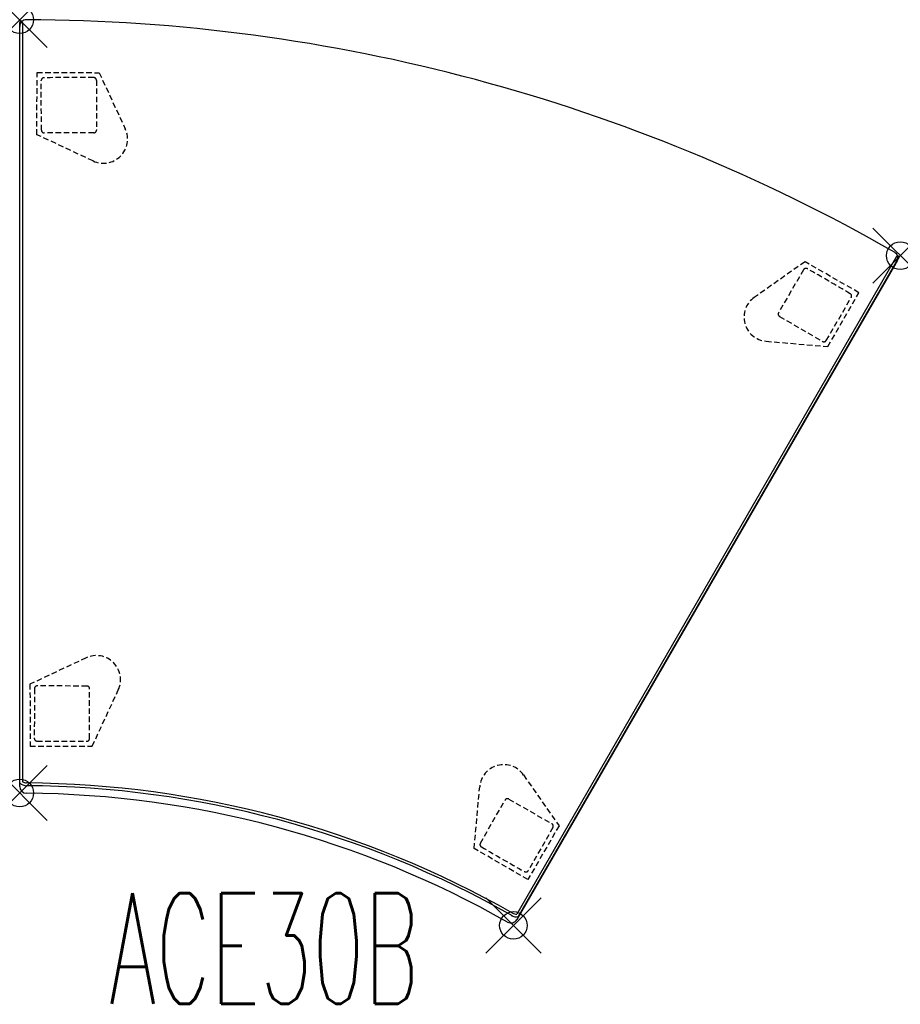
# Model space of a CAD drawing. Header units: inches. Extents: x 0 to 31.9, y -35.7 to 0.
import ezdxf
from ezdxf.enums import TextEntityAlignment as Align

# ---------------------------------------------------------------- set-up
doc = ezdxf.new("R2010")
doc.units = ezdxf.units.IN
doc.header["$LTSCALE"] = 0.03937
doc.header["$MEASUREMENT"] = 0
doc.header["$PDMODE"] = 35
doc.header["$PDSIZE"] = 1
doc.linetypes.add('DASHED', pattern=[0.75, 0.5, -0.25])
doc.layers.add('A-FURN-P-SEAT', color=2, linetype='Continuous')
doc.layers.add('A-FURN-P-SEAT-TN', color=2, linetype='Continuous')
doc.styles.add('0', font='TXT.shx')

msp = doc.modelspace()

# ---------------------------------------------------------------- linework, layer by layer
at = {"layer": 'A-FURN-P-SEAT'}
for p, q in [((0.001, -27.635), (0, -0.099)), ((0, -27.761), (0, -0.246)), ((0.1, -0.095), (0.1, -27.592)), ((31.742, -8.573), (17.993, -32.386)), ((31.716, -8.818), (17.995, -32.583)), ((18.058, -32.473), (31.826, -8.626))]:
    msp.add_line(p, q, dxfattribs=at)
at = {"layer": 'A-FURN-P-SEAT', "linetype": 'DASHED', "ltscale": 10}
for p, q in [((0.624, -4.16), (0.628, -1.911)), ((0.628, -1.911), (2.876, -1.915)), ((2.876, -1.915), (3.822, -3.952)), ((0.785, -3.997), (0.78, -2.198)), ((2.778, -2.193), (2.783, -3.992)), ((2.658, -5.113), (0.624, -4.16)), ((2.684, -4.092), (0.885, -4.097)), ((28.427, -8.762), (26.589, -10.053)), ((30.376, -9.882), (28.427, -8.762)), ((28.373, -9.051), (27.469, -10.607)), ((29.255, -11.832), (30.376, -9.882)), ((29.198, -11.61), (30.101, -10.055)), ((27.505, -10.743), (29.061, -11.647)), ((27.017, -11.64), (29.255, -11.832)), ((2.406, -23.107), (0.372, -24.06)), ((0.372, -24.06), (0.376, -26.309)), ((0.533, -24.223), (0.528, -26.022)), ((2.433, -24.128), (0.633, -24.123)), ((2.527, -26.027), (2.532, -24.228)), ((2.625, -26.305), (3.57, -24.267)), ((0.376, -26.309), (2.625, -26.305)), ((18.238, -27.349), (19.523, -29.192)), ((16.45, -30.009), (16.65, -27.772)), ((16.674, -29.818), (17.569, -28.257)), ((17.705, -28.22), (19.266, -29.116)), ((19.523, -29.192), (18.395, -31.137)), ((19.302, -29.253), (18.408, -30.812)), ((18.395, -31.137), (16.45, -30.009))]:
    msp.add_line(p, q, dxfattribs=at)
at = {"layer": 'A-FURN-P-SEAT'}
for centre, radius, start, end in [((0.25, -0.246), 0.25, 89.7749, 179.9995), ((0.001, -63.749), 63.754, 60.22509, 89.77491), ((0.05, -0.095), 0.05, 359.9625, 184.9232), ((31.528, -8.637), 0.261, 315.9794, 59.6016), ((31.785, -8.598), 0.05, 325.0768, 150.0375), ((0.25, -27.761), 0.25, 180.005, 269.6037), ((0.243, -27.393), 0.343, 224.9094, 271.1441), ((0.246, -27.378), 0.259, 235.8099, 270.9765), ((-0.01, -63.788), 36.152, 60.4117, 89.5883), ((-0.01, -63.887), 36.152, 60.4117, 89.5883), ((0, -63.751), 35.741, 60.398, 89.602), ((17.968, -32.143), 0.343, 238.8559, 285.0906), ((17.974, -32.128), 0.259, 239.0235, 274.1901), ((17.779, -32.458), 0.25, 240.3997, 329.9983)]:
    msp.add_arc(centre, radius, start, end, dxfattribs=at)
at = {"layer": 'A-FURN-P-SEAT', "linetype": 'DASHED', "ltscale": 10}
for centre, radius, start, end in [((0.88, -2.199), 0.1, 90.441, 179.9032), ((2.287, -184.966), 182.874, 89.8776, 90.44103), ((2.678, -2.193), 0.1, 0.2752, 90.3532), ((0.885, -3.997), 0.1, 180.0246, 269.9746), ((3.029, -4.321), 0.874, 244.9055, 24.9021), ((2.684, -3.992), 0.0993, 270.1291, 0.1592), ((28.46, -9.101), 0.1, 59.6465, 149.7246), ((-62.589, -167.583), 182.874, 59.55875, 60.12217), ((30.014, -10.005), 0.1, 330.0966, 59.5587), ((27.092, -10.768), 0.874, 125.0976, 265.0943), ((27.555, -10.657), 0.0993, 149.8405, 239.8707), ((29.111, -11.56), 0.1, 240.0251, 329.9752), ((2.777, -23.899), 0.874, 335.0979, 115.0945), ((0.633, -24.223), 0.1, 90.0254, 179.9754), ((2.432, -24.227), 0.0993, 359.8408, 89.8709), ((0.628, -26.021), 0.1, 180.0968, 269.559), ((2.427, -26.027), 0.1, 269.6468, 359.7248), ((2.035, 156.747), 182.874, 269.55897, 270.1224), ((17.521, -27.85), 0.874, 34.9053, 174.9019), ((17.655, -28.306), 0.0993, 60.1289, 150.159), ((19.215, -29.202), 0.1, 330.0243, 59.9744), ((16.761, -29.868), 0.1, 150.275, 240.353), ((108.487, 128.223), 182.874, 239.87737, 240.4408), ((18.321, -30.762), 0.1, 240.4408, 329.903)]:
    msp.add_arc(centre, radius, start, end, dxfattribs=at)
at = {"layer": 'A-FURN-P-SEAT'}
for p in [(0, 0), (31.876, -8.541), (0, -28), (17.871, -32.798)]:
    msp.add_point(p, dxfattribs=at)

# ---------------------------------------------------------------- texts
at = {"layer": 'A-FURN-P-SEAT-TN', "style": '0', "width": 0.55}
msp.add_text('ACE30B', height=4, dxfattribs=at).set_placement((8.845, -36.832), align=Align.BOTTOM_CENTER)

doc.saveas('drawing.dxf')
